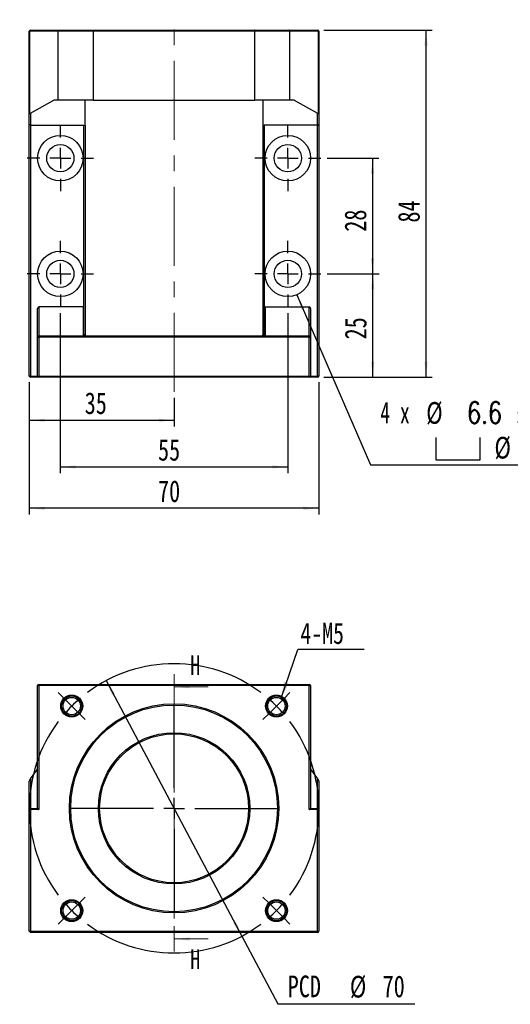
# Model space of a CAD drawing. Header units: millimetres. Extents: x 41 to 276, y 4 to 196.
# Tile 1 of 3: x 41 to 120, y 15 to 173. Entities that reach past the tile are written whole.
import ezdxf

# ---------------------------------------------------------------- set-up
doc = ezdxf.new("R2010")
doc.units = ezdxf.units.MM
doc.linetypes.add('CENTER', pattern=[10.16, 6.35, -1.27, 1.27, -1.27])
doc.linetypes.add('CENTERX2', pattern=[20.32, 12.7, -2.54, 2.54, -2.54])
doc.layers.add('FORMAT', color=7, linetype='Continuous')
doc.styles.add('SLDTEXTSTYLE0', font='TXT', dxfattribs={"width": 0.75})
doc.styles.add('SLDTEXTSTYLE1', font='TXT', dxfattribs={"width": 0.75, "bigfont": 'bigfont'})
doc.styles.add('SLDTEXTSTYLE4', font='TXT', dxfattribs={"width": 0.666667})
doc.dimstyles.new('SLDDIMSTYLE0', dxfattribs={"dimtxt": 3.5, "dimasz": 2.5, "dimexe": 0, "dimexo": 0.0625, "dimgap": 0.875, "dimtad": 0, "dimtih": 1, "dimtoh": 1, "dimdec": 1, "dimlfac": 1.5, "dimrnd": 1e-09, "dimzin": 12, "dimdsep": 46, "dimtxsty": 'SLDTEXTSTYLE0', "dimsah": 1, "dimcen": 0, "dimadec": 0, "dimazin": 3, "dimtfac": 1, "dimtdec": 1, "dimtmove": 0, "dimatfit": 3, "dimfxl": 0, "dimfrac": 2, "dimtolj": 1, "dimtzin": 12, "dimarcsym": 0})
doc.dimstyles.new('SLDDIMSTYLE1', dxfattribs={"dimtxt": 0.18, "dimasz": 2.5, "dimexe": 0, "dimexo": 0.0625, "dimgap": 0, "dimtad": 0, "dimtih": 1, "dimtoh": 1, "dimdec": 0, "dimrnd": 1e-09, "dimzin": 0, "dimdsep": 46, "dimtxsty": 'Standard', "dimsah": 1, "dimcen": 0.09, "dimadec": 0, "dimazin": 0, "dimtfac": 2.5, "dimtdec": 0, "dimtofl": 0, "dimtmove": 0, "dimatfit": 3, "dimfxl": 0, "dimfrac": 2, "dimtolj": 1, "dimtzin": 0, "dimarcsym": 0})
doc.dimstyles.new('SLDDIMSTYLE5', dxfattribs={"dimtxt": 3.5, "dimasz": 2.5, "dimexe": 0, "dimexo": 0.0625, "dimgap": 0.875, "dimtad": 1, "dimlfac": 1.5, "dimrnd": 1e-09, "dimzin": 12, "dimdsep": 46, "dimtxsty": 'SLDTEXTSTYLE0', "dimsah": 1, "dimcen": 0.09, "dimadec": 0, "dimazin": 3, "dimtfac": 1, "dimtofl": 0, "dimtmove": 0, "dimatfit": 3, "dimfxl": 0, "dimfrac": 2, "dimtolj": 1, "dimtzin": 12, "dimarcsym": 0})
doc.dimstyles.new('SLDDIMSTYLE7', dxfattribs={"dimtxt": 3.5, "dimasz": 2.5, "dimexe": 0, "dimexo": 0.0625, "dimgap": 0.875, "dimtad": 0, "dimtih": 1, "dimtoh": 1, "dimdec": 1, "dimlfac": 1.5, "dimrnd": 1e-09, "dimzin": 12, "dimdsep": 46, "dimtxsty": 'SLDTEXTSTYLE0', "dimsah": 1, "dimcen": 0, "dimadec": 0, "dimazin": 3, "dimtfac": 1, "dimtofl": 0, "dimtmove": 0, "dimatfit": 3, "dimfxl": 0, "dimfrac": 2, "dimtolj": 1, "dimtzin": 12, "dimarcsym": 0})

# ---------------------------------------------------------------- blocks, each defined once
blk = doc.blocks.new('_D')
at = {"layer": 'FORMAT', "color": 7}
for p, q in [((55, 66.86), (76.87, 25.64)), ((76.87, 25.64), (82.66, 14.73)), ((82.66, 14.73), (104.72, 14.73))]:
    blk.add_line(p, q, dxfattribs=at)
for points in [[(55, 66.86), (55.95, 64.54), (56.4, 64.77)], [(76.87, 25.64), (75.92, 27.96), (75.48, 27.73)]]:
    blk.add_solid(points, dxfattribs=at)
at = {"layer": 'FORMAT', "color": 7, "char_height": 3.5, "attachment_point": 1, "style": 'SLDTEXTSTYLE0'}
for s, insert in [('PCD', (84.25, 19.29)), ('%%c', (94.27, 19.24)), ('70', (99.55, 19.29))]:
    blk.add_mtext(s, dxfattribs=dict(at, insert=insert))
blk = doc.blocks.new('SW_NOTE_0')
at = {"layer": 'FORMAT', "color": 0}
blk.add_line((10.7, 0), (0, 0), dxfattribs=at)
at = {"layer": 'FORMAT', "color": 0, "insert": (0.42, 4.35), "char_height": 3.44, "attachment_point": 1, "style": 'SLDTEXTSTYLE0'}
blk.add_mtext('4-M5', dxfattribs=at)
blk = doc.blocks.new('SW_CENTERMARKSYMBOL_0')
at = {"layer": 'FORMAT', "color": 0}
for p, q in [((-34.18, 34.18), (-35.17, 35.17)), ((1.18, 34.18), (2.17, 35.17)), ((-33, 33), (-34.18, 34.18)), ((0, 33), (1.18, 34.18)), ((-33, 33), (-31.82, 31.82)), ((-31.82, 31.82), (-30.83, 30.83)), ((-16.5, 19.83), (-16.5, 33.17)), ((-1.18, 31.82), (-2.17, 30.83)), ((0, 33), (-1.18, 31.82)), ((-16.5, 16.5), (-16.5, 18.17)), ((-19.83, 16.5), (-33.17, 16.5)), ((-16.5, 16.5), (-18.17, 16.5)), ((-16.5, 16.5), (-16.5, 14.83)), ((-16.5, 16.5), (-14.83, 16.5)), ((-13.17, 16.5), (0.17, 16.5)), ((-16.5, 13.17), (-16.5, -0.17)), ((-31.82, 1.18), (-30.83, 2.17)), ((-1.18, 1.18), (-2.17, 2.17)), ((-33, 0), (-34.18, -1.18)), ((-33, 0), (-31.82, 1.18)), ((0, 0), (-1.18, 1.18)), ((0, 0), (1.18, -1.18)), ((-34.18, -1.18), (-35.17, -2.17)), ((1.18, -1.18), (2.17, -2.17))]:
    blk.add_line(p, q, dxfattribs=at)
for start, end in [(53.1851, 126.8149), (130.9074, 135), (45, 49.0926), (135, 139.0926), (40.9074, 45), (143.1851, 216.8149), (323.1851, 36.8149), (220.9074, 225), (225, 229.0926), (310.9074, 315), (315, 319.0926), (233.1851, 306.8149)]:
    blk.add_arc((-16.5, 16.5), 23.33, start, end, dxfattribs=at)
blk = doc.blocks.new('SW_SYMBOL_HOLE_SPOT')
at = {"layer": 'FORMAT', "color": 0}
for p, q in [((0, 875), (0, 75)), ((1600, 75), (1600, 875)), ((0, 75), (1600, 75))]:
    blk.add_line(p, q, dxfattribs=at)
blk = doc.blocks.new('_D_6')
at = {"layer": 'FORMAT'}
for p, q in [((85.73, 129.08), (97.58, 101.65)), ((97.58, 101.65), (139.58, 101.65))]:
    blk.add_line(p, q, dxfattribs=at)
blk.add_solid([(85.73, 129.08), (86.49, 126.69), (86.95, 126.88)], dxfattribs=at)
at = {"layer": 'FORMAT', "xscale": 0.004470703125, "yscale": 0.004470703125, "zscale": 0.004470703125}
blk.add_blockref('SW_SYMBOL_HOLE_SPOT', (108.13, 102.14), dxfattribs=at)
at = {"layer": 'FORMAT', "char_height": 3.5, "attachment_point": 1}
for s, insert, style in [('4 x', (99.17, 111.83), 'SLDTEXTSTYLE4'), ('%%c', (106.58, 111.78), 'SLDTEXTSTYLE0'), ('6.6 \\M+18AAE\\M+19153\\M+18AD1\\M+190FA', (113.18, 111.83), 'SLDTEXTSTYLE1'), ('%%c', (117.58, 106.17), 'SLDTEXTSTYLE0'), ('11', (124.17, 106.22), 'SLDTEXTSTYLE0')]:
    blk.add_mtext(s, dxfattribs=dict(at, insert=insert, style=style))
blk = doc.blocks.new('_D_7')
at = {"layer": 'FORMAT', "color": 7}
for p, q in [((47.6, 126.11), (47.6, 100.32)), ((84.27, 126.11), (84.27, 100.32)), ((47.6, 101.32), (84.27, 101.32))]:
    blk.add_line(p, q, dxfattribs=at)
for points in [[(47.6, 101.32), (50.1, 101.07), (50.1, 101.57)], [(84.27, 101.32), (81.77, 101.57), (81.77, 101.07)]]:
    blk.add_solid(points, dxfattribs=at)
at = {"layer": 'FORMAT', "color": 7, "insert": (63.35, 105.83), "char_height": 3.5, "attachment_point": 1, "style": 'SLDTEXTSTYLE0'}
blk.add_mtext('55', dxfattribs=at)
blk = doc.blocks.new('_D_8')
at = {"layer": 'FORMAT', "color": 7}
for p, q in [((90.6, 151.11), (98.92, 151.11)), ((97.92, 151.11), (97.92, 132.45)), ((90.6, 132.45), (98.92, 132.45))]:
    blk.add_line(p, q, dxfattribs=at)
for points in [[(97.92, 151.11), (97.67, 148.61), (98.17, 148.61)], [(97.92, 132.45), (98.17, 134.95), (97.67, 134.95)]]:
    blk.add_solid(points, dxfattribs=at)
at = {"layer": 'FORMAT', "color": 7, "insert": (93.41, 139.25), "char_height": 3.5, "attachment_point": 1, "rotation": 90, "style": 'SLDTEXTSTYLE0'}
blk.add_mtext('28', dxfattribs=at)
blk = doc.blocks.new('_D_9')
at = {"layer": 'FORMAT', "color": 7}
for p, q in [((42.6, 114.98), (42.6, 107.84)), ((65.94, 112.45), (65.94, 107.84)), ((42.6, 108.84), (65.94, 108.84))]:
    blk.add_line(p, q, dxfattribs=at)
for points in [[(42.6, 108.84), (45.1, 108.59), (45.1, 109.09)], [(65.94, 108.84), (63.44, 109.09), (63.44, 108.59)]]:
    blk.add_solid(points, dxfattribs=at)
at = {"layer": 'FORMAT', "color": 7, "insert": (51.53, 113.35), "char_height": 3.5, "attachment_point": 1, "style": 'SLDTEXTSTYLE0'}
blk.add_mtext('35', dxfattribs=at)
blk = doc.blocks.new('_D_10')
at = {"layer": 'FORMAT', "color": 7}
for p, q in [((42.6, 114.98), (42.6, 93.65)), ((89.27, 114.98), (89.27, 93.65)), ((89.27, 94.65), (42.6, 94.65))]:
    blk.add_line(p, q, dxfattribs=at)
for points in [[(42.6, 94.65), (45.1, 94.4), (45.1, 94.9)], [(89.27, 94.65), (86.77, 94.9), (86.77, 94.4)]]:
    blk.add_solid(points, dxfattribs=at)
at = {"layer": 'FORMAT', "color": 7, "insert": (63.35, 99.16), "char_height": 3.5, "attachment_point": 1, "style": 'SLDTEXTSTYLE0'}
blk.add_mtext('70', dxfattribs=at)
blk = doc.blocks.new('_D_11')
at = {"layer": 'FORMAT', "color": 7}
for p, q in [((90.6, 132.45), (98.97, 132.45)), ((97.97, 115.78), (97.97, 132.45)), ((90.07, 115.78), (98.97, 115.78))]:
    blk.add_line(p, q, dxfattribs=at)
for points in [[(97.97, 132.45), (97.72, 129.95), (98.22, 129.95)], [(97.97, 115.78), (98.22, 118.28), (97.72, 118.28)]]:
    blk.add_solid(points, dxfattribs=at)
at = {"layer": 'FORMAT', "color": 7, "insert": (93.45, 121.88), "char_height": 3.5, "attachment_point": 1, "rotation": 90, "style": 'SLDTEXTSTYLE0'}
blk.add_mtext('25', dxfattribs=at)
blk = doc.blocks.new('_D_12')
at = {"layer": 'FORMAT', "color": 7}
for p, q in [((90.07, 171.78), (107.55, 171.78)), ((106.55, 115.78), (106.55, 171.78)), ((90.07, 115.78), (107.55, 115.78))]:
    blk.add_line(p, q, dxfattribs=at)
for points in [[(106.55, 171.78), (106.3, 169.28), (106.8, 169.28)], [(106.55, 115.78), (106.8, 118.28), (106.3, 118.28)]]:
    blk.add_solid(points, dxfattribs=at)
at = {"layer": 'FORMAT', "color": 7, "insert": (102.03, 140.73), "char_height": 3.5, "attachment_point": 1, "rotation": 90, "style": 'SLDTEXTSTYLE0'}
blk.add_mtext('84', dxfattribs=at)
blk = doc.blocks.new('SW_CENTERMARKSYMBOL_1')
at = {"layer": 'FORMAT', "color": 0}
for p, q in [((0, 3.33), (0, 5.33)), ((0, 0), (0, 1.67)), ((-3.33, 0), (-5.33, 0)), ((0, 0), (-1.67, 0)), ((0, 0), (0, -1.67)), ((0, 0), (1.67, 0)), ((3.33, 0), (5.33, 0)), ((0, -3.33), (0, -5.33))]:
    blk.add_line(p, q, dxfattribs=at)
blk = doc.blocks.new('SW_CENTERMARKSYMBOL_2')
at = {"layer": 'FORMAT', "color": 0}
for p, q in [((0, 3.33), (0, 5.33)), ((0, 0), (0, 1.67)), ((-3.33, 0), (-5.33, 0)), ((0, 0), (-1.67, 0)), ((0, 0), (0, -1.67)), ((0, 0), (1.67, 0)), ((3.33, 0), (5.33, 0)), ((0, -3.33), (0, -5.33))]:
    blk.add_line(p, q, dxfattribs=at)
blk = doc.blocks.new('SW_CENTERMARKSYMBOL_3')
at = {"layer": 'FORMAT', "color": 0}
for p, q in [((0, 3.33), (0, 5.33)), ((0, 0), (0, 1.67)), ((-3.33, 0), (-5.33, 0)), ((0, 0), (-1.67, 0)), ((0, 0), (0, -1.67)), ((0, 0), (1.67, 0)), ((3.33, 0), (5.33, 0)), ((0, -3.33), (0, -5.33))]:
    blk.add_line(p, q, dxfattribs=at)
blk = doc.blocks.new('SW_CENTERMARKSYMBOL_4')
at = {"layer": 'FORMAT', "color": 0}
for p, q in [((0, 3.33), (0, 5.33)), ((0, 0), (0, 1.67)), ((-3.33, 0), (-5.33, 0)), ((0, 0), (-1.67, 0)), ((0, 0), (0, -1.67)), ((0, 0), (1.67, 0)), ((3.33, 0), (5.33, 0)), ((0, -3.33), (0, -5.33))]:
    blk.add_line(p, q, dxfattribs=at)

msp = doc.modelspace()

# ---------------------------------------------------------------- linework, layer by layer
at = {"color": 7, "linetype": 'Continuous', "lineweight": 25}
for p, q in [((42.6418, 171.5789), (42.6046, 171.5789)), ((42.6046, 158.4206), (42.6046, 171.5789)), ((47.2713, 171.5789), (42.6418, 171.5789)), ((42.6418, 171.5789), (42.6418, 158.342)), ((42.8046, 171.7789), (47.4392, 171.7789)), ((52.9379, 171.5789), (47.2713, 171.5789)), ((47.2713, 160.4455), (47.2713, 171.5789)), ((47.4392, 171.7789), (53.0048, 171.7789)), ((78.9379, 171.5789), (52.9379, 171.5789)), ((52.9379, 160.4455), (52.9379, 171.5789)), ((53.0048, 171.7789), (78.8711, 171.7789)), ((78.8711, 171.7789), (84.4367, 171.7789)), ((84.6046, 171.5789), (78.9379, 171.5789)), ((78.9379, 160.4455), (78.9379, 171.5789)), ((84.4367, 171.7789), (89.0713, 171.7789)), ((84.6046, 160.4455), (84.6046, 171.5789)), ((89.2341, 171.5789), (84.6046, 171.5789)), ((89.2341, 158.342), (89.2341, 171.5789)), ((89.2713, 171.5789), (89.2341, 171.5789)), ((89.2713, 171.5789), (89.2713, 158.4206)), ((42.8046, 158.3429), (46.5574, 160.4455)), ((47.2713, 160.4455), (46.5574, 160.4455)), ((52.9379, 160.4455), (47.2713, 160.4455)), ((51.6046, 156.3655), (51.6046, 160.4455)), ((52.9379, 160.4455), (78.9379, 160.4455)), ((84.6046, 160.4455), (78.9379, 160.4455)), ((80.2713, 156.3655), (80.2713, 160.4455)), ((85.3185, 160.4455), (84.6046, 160.4455)), ((85.3185, 160.4455), (89.0713, 158.3429)), ((42.6046, 156.5809), (42.6046, 158.4206)), ((42.8046, 158.3429), (42.8046, 156.4455)), ((89.0713, 156.4455), (89.0713, 158.3429)), ((89.2713, 158.4206), (89.2713, 156.5809)), ((42.6046, 115.9789), (42.6046, 156.5809)), ((42.8046, 156.4455), (51.4046, 156.4455)), ((42.8046, 156.4455), (42.8046, 115.9789)), ((51.4046, 156.4455), (51.6046, 156.3655)), ((51.4046, 122.6455), (51.4046, 156.4455)), ((51.6046, 156.3655), (51.6046, 122.6455)), ((80.2713, 156.3655), (80.4713, 156.4455)), ((80.2713, 122.6455), (80.2713, 156.3655)), ((89.0713, 156.4455), (80.4713, 156.4455)), ((80.4713, 156.4455), (80.4713, 122.6455)), ((89.0713, 115.9789), (89.0713, 156.4455)), ((89.2713, 156.5809), (89.2713, 115.9789)), ((44.138, 127.1122), (44.138, 122.4643)), ((51.2713, 127.1122), (44.138, 127.1122)), ((51.2713, 127.1122), (51.2713, 122.6455)), ((80.6046, 127.1122), (80.6046, 122.6455)), ((80.6046, 127.1122), (87.7379, 127.1122)), ((87.7379, 122.4643), (87.7379, 127.1122)), ((43.9379, 122.2831), (43.9379, 126.8915)), ((87.9379, 126.8915), (87.9379, 122.2831)), ((43.9379, 122.2831), (43.9379, 122.2455)), ((44.138, 122.4455), (44.138, 122.4643)), ((44.138, 122.4643), (51.3867, 122.4643)), ((44.138, 122.4455), (87.7379, 122.4455)), ((44.138, 122.4455), (44.138, 122.2455)), ((51.2713, 122.6455), (51.4046, 122.6455)), ((51.6046, 122.6455), (51.4046, 122.6455)), ((80.4713, 122.6455), (80.2713, 122.6455)), ((80.4713, 122.6455), (80.6046, 122.6455)), ((80.4892, 122.4643), (87.7379, 122.4643)), ((87.7379, 122.4643), (87.7379, 122.4455)), ((87.7379, 122.4455), (87.7379, 122.2455)), ((87.9379, 122.2455), (87.9379, 122.2831)), ((43.9379, 122.2455), (44.138, 122.2455)), ((43.9379, 115.9789), (43.9379, 122.2455)), ((44.138, 122.2455), (44.138, 115.9789)), ((87.7379, 122.2455), (44.138, 122.2455)), ((87.7379, 115.9789), (87.7379, 122.2455)), ((87.7379, 122.2455), (87.9379, 122.2455)), ((87.9379, 122.2455), (87.9379, 115.9789)), ((42.8046, 115.9789), (42.6046, 115.9789)), ((42.8046, 115.9789), (43.9379, 115.9789)), ((42.8046, 115.9789), (42.8046, 115.7789)), ((43.9379, 115.9789), (44.138, 115.9789)), ((44.138, 115.9789), (87.7379, 115.9789)), ((44.138, 115.9789), (44.138, 115.7789)), ((87.7379, 115.9789), (87.9379, 115.9789)), ((87.7379, 115.9789), (87.7379, 115.7789)), ((87.9379, 115.9789), (89.0713, 115.9789)), ((89.2713, 115.9789), (89.0713, 115.9789)), ((89.0713, 115.7789), (89.0713, 115.9789)), ((44.138, 115.7789), (42.8046, 115.7789)), ((87.7379, 115.7789), (44.138, 115.7789)), ((89.0713, 115.7789), (87.7379, 115.7789)), ((43.9379, 46.2499), (43.9379, 66.0499)), ((43.9379, 66.0499), (44.138, 66.0499)), ((44.138, 66.2499), (87.7379, 66.2499)), ((44.138, 66.2499), (44.138, 66.0499)), ((44.138, 66.0499), (44.138, 46.0499)), ((87.7379, 66.0499), (44.138, 66.0499)), ((87.7379, 66.2499), (87.7379, 66.0499)), ((87.7379, 46.0499), (87.7379, 66.0499)), ((87.7379, 66.0499), (87.9379, 66.0499)), ((87.9379, 66.0499), (87.9379, 46.2499)), ((42.8046, 50.9934), (43.9379, 52.5809)), ((87.9379, 52.5809), (89.0713, 50.9934)), ((42.8046, 50.9934), (42.8046, 46.2499)), ((89.0713, 46.2499), (89.0713, 50.9934)), ((42.6046, 46.0499), (42.6046, 50.6492)), ((89.2713, 50.6492), (89.2713, 46.0499)), ((42.8046, 46.2499), (43.9379, 46.2499)), ((42.8046, 46.2499), (42.8046, 46.0499)), ((87.9379, 46.2499), (89.0713, 46.2499)), ((89.0713, 46.0499), (89.0713, 46.2499)), ((42.6046, 46.0499), (42.8046, 46.0499)), ((42.6046, 26.4499), (42.6046, 46.0499)), ((42.8046, 46.0499), (42.8046, 26.4499)), ((44.138, 46.0499), (42.8046, 46.0499)), ((89.0713, 46.0499), (87.7379, 46.0499)), ((89.0713, 46.0499), (89.2713, 46.0499)), ((89.0713, 26.4499), (89.0713, 46.0499)), ((89.2713, 46.0499), (89.2713, 26.4499)), ((42.6046, 26.4499), (42.8046, 26.4499)), ((42.8046, 26.4499), (89.0713, 26.4499)), ((42.8046, 26.4499), (42.8046, 26.2499)), ((89.0713, 26.2499), (42.8046, 26.2499)), ((89.0713, 26.4499), (89.2713, 26.4499)), ((89.0713, 26.4499), (89.0713, 26.2499))]:
    msp.add_line(p, q, dxfattribs=at)
at = {"color": 7, "linetype": 'CENTER', "lineweight": 18}
msp.add_line((65.9379, 67.8678), (65.9379, 23.1774), dxfattribs=at)
at = {"color": 7, "linetype": 'Continuous', "lineweight": 18}
for p, q in [((71.4379, 65.8678), (65.9379, 65.8678)), ((71.4379, 25.1774), (65.9379, 25.1774))]:
    msp.add_line(p, q, dxfattribs=at)
at = {"color": 7, "linetype": 'Continuous', "lineweight": 25, "flags": 128}
for points in [[(42.6418, 50.7654), (42.6667, 50.8003), (42.6966, 50.8421), (42.7304, 50.8894), (42.7668, 50.9405), (42.8046, 50.9934)], [(89.0713, 50.9934), (89.1091, 50.9405), (89.1455, 50.8894), (89.1793, 50.8421), (89.2092, 50.8003), (89.2341, 50.7654)], [(43.9379, 46.2499), (43.941, 46.2469), (43.95, 46.2379), (43.9647, 46.2231), (43.9847, 46.2031), (44.0094, 46.1785), (44.0379, 46.1499), (44.0695, 46.1183), (44.1032, 46.0847), (44.138, 46.0499)], [(87.7379, 46.0499), (87.7727, 46.0847), (87.8064, 46.1183), (87.838, 46.1499), (87.8665, 46.1785), (87.8912, 46.2031), (87.9112, 46.2231), (87.9259, 46.2379), (87.9349, 46.2469), (87.9379, 46.2499)]]:
    msp.add_lwpolyline(points, dxfattribs=at)
at = {"color": 7, "linetype": 'Continuous', "lineweight": 25}
for centre, radius in [((47.6046, 151.1122), 3.6667), ((84.2713, 151.1122), 3.6667), ((47.6046, 151.1122), 2.2), ((84.2713, 151.1122), 2.2), ((47.6046, 132.4455), 3.6667), ((84.2713, 132.4455), 3.6667), ((47.6046, 132.4455), 2.2), ((84.2713, 132.4455), 2.2), ((49.4388, 62.7491), 1.7662), ((49.4388, 62.7491), 1.6248), ((49.4388, 62.7491), 1.4), ((82.4371, 62.7491), 1.7662), ((82.4371, 62.7491), 1.6248), ((82.4371, 62.7491), 1.4), ((65.9379, 46.2499), 16.8667), ((65.9379, 46.2499), 16.6667), ((65.9379, 46.2499), 12.2), ((65.9379, 46.2499), 12), ((49.4388, 29.7508), 1.7662), ((49.4388, 29.7508), 1.6248), ((49.4388, 29.7508), 1.4), ((82.4371, 29.7508), 1.7662), ((82.4371, 29.7508), 1.6248), ((82.4371, 29.7508), 1.4)]:
    msp.add_circle(centre, radius, dxfattribs=at)
for centre, radius, start, end in [((42.8046, 171.5789), 0.2, 90, 180), ((42.8254, 171.5957), 0.1843, 96.464216, 185.254062), ((89.0505, 171.5957), 0.1843, 354.745938, 83.535784), ((89.0713, 171.5789), 0.2, 0, 90), ((44.129, 122.2732), 0.1913, 87.320889, 177.04353), ((44.1379, 122.2455), 0.2, 90, 180), ((51.4713, 122.6455), 0.2, 180, 244.983107), ((51.4713, 122.6455), 0.2, 244.983107, 270), ((80.4046, 122.6455), 0.2, 270, 295.016893), ((80.4046, 122.6455), 0.2, 295.016893, 0), ((87.7469, 122.2732), 0.1913, 2.95647, 92.679111), ((87.7379, 122.2455), 0.2, 0, 90), ((42.8046, 115.9789), 0.2, 180, 270), ((44.1379, 115.9789), 0.2, 180, 270), ((87.7379, 115.9789), 0.2, 270, 0), ((89.0713, 115.9789), 0.2, 270, 0), ((44.1379, 66.0499), 0.2, 90, 180), ((87.7379, 66.0499), 0.2, 0, 90), ((42.8046, 50.6492), 0.2, 144.476144, 180), ((89.0713, 50.6492), 0.2, 0, 35.523856), ((42.8046, 46.0499), 0.2, 90, 180), ((89.0713, 46.0499), 0.2, 0, 90), ((42.8046, 26.4499), 0.2, 180, 270), ((89.0713, 26.4499), 0.2, 270, 0)]:
    msp.add_arc(centre, radius, start, end, dxfattribs=at)
at = {"color": 7, "linetype": 'Continuous', "lineweight": 18}
for centre in [(49.4388, 62.7491), (82.4371, 62.7491), (49.4388, 29.7508), (82.4371, 29.7508)]:
    msp.add_arc(centre, 1.6667, 255, 195, dxfattribs=at)
at = {"color": 7, "linetype": 'Continuous', "lineweight": 25}
for centre, major_axis, ratio, start_param, end_param in [((42.8046, 158.4206), (0.2, 0), 0.67703296, 3.14159265, 3.76160091), ((42.8046, 158.5583), (0.1501, 0.2265), 0.58366471, 3.03962747, 3.99041554), ((89.0713, 158.5583), (-0.1501, 0.2265), 0.58366471, 2.29276977, 3.24355784), ((89.0713, 158.4206), (0.2, 0), 0.67703296, 5.66317705, 6.28318531), ((42.8046, 156.5809), (0.2, 0), 0.67703296, 3.14159265, 4.71238898), ((89.0713, 156.5809), (0.2, 0), 0.67703296, 4.71238898, 6.28318531), ((44.1379, 126.8915), (0, -0.2207), 0.90618314, 3.14159265, 4.71238898), ((87.7379, 126.8915), (0, 0.2207), 0.90618314, 4.71238898, 6.28318531)]:
    msp.add_ellipse(centre, major_axis=major_axis, ratio=ratio, start_param=start_param, end_param=end_param, dxfattribs=at)
for points, knots in [([(47.2713, 171.5789), (47.2713, 171.6317), (47.2895, 171.6834), (47.3514, 171.7572), (47.3955, 171.7789), (47.4392, 171.7789)], [0, 0, 0, 0, 0.5, 0.5, 1, 1, 1, 1]), ([(52.9379, 171.5789), (52.9379, 171.6332), (52.9457, 171.6858), (52.9706, 171.7585), (52.9878, 171.7789), (53.0048, 171.7789)], [0, 0, 0, 0, 0.5, 0.5, 1, 1, 1, 1]), ([(78.9379, 171.5789), (78.9379, 171.6332), (78.9302, 171.6858), (78.9053, 171.7585), (78.8881, 171.7789), (78.8711, 171.7789)], [0, 0, 0, 0, 0.5, 0.5, 1, 1, 1, 1]), ([(84.6046, 171.5789), (84.6046, 171.6317), (84.5864, 171.6834), (84.5245, 171.7572), (84.4804, 171.7789), (84.4367, 171.7789)], [0, 0, 0, 0, 0.5, 0.5, 1, 1, 1, 1]), ([(51.7268, 122.4533), (51.7017, 122.455), (51.6314, 122.4597), (51.5446, 122.4894), (51.4735, 122.5311), (51.4354, 122.5653), (51.4143, 122.5983), (51.4058, 122.6255), (51.405, 122.639), (51.4046, 122.6455)], [0, 0, 0, 0, 0.19266822, 0.537853, 0.68223716, 0.80507106, 0.90841534, 0.95511669, 1, 1, 1, 1]), ([(51.6046, 122.6455), (51.6048, 122.639), (51.6052, 122.6255), (51.6095, 122.5984), (51.62, 122.5653), (51.6391, 122.5311), (51.6746, 122.4894), (51.718, 122.4597), (51.7531, 122.455), (51.7657, 122.4533)], [0, 0, 0, 0, 0.04486722, 0.09158352, 0.1949285, 0.31776144, 0.46214577, 0.80733081, 1, 1, 1, 1]), ([(80.1102, 122.4533), (80.1228, 122.455), (80.1579, 122.4597), (80.2013, 122.4894), (80.2368, 122.5311), (80.2559, 122.5653), (80.2664, 122.5983), (80.2707, 122.6255), (80.2711, 122.639), (80.2713, 122.6455)], [0, 0, 0, 0, 0.19266905, 0.53785384, 0.68223806, 0.80507091, 0.90841582, 0.95511663, 1, 1, 1, 1]), ([(80.4713, 122.6455), (80.4709, 122.639), (80.4701, 122.6255), (80.4616, 122.5984), (80.4405, 122.5653), (80.4024, 122.5311), (80.3313, 122.4894), (80.2445, 122.4597), (80.1742, 122.455), (80.1491, 122.4533)], [0, 0, 0, 0, 0.04486708, 0.09158413, 0.19492848, 0.31776244, 0.46214668, 0.80733167, 1, 1, 1, 1])]:
    msp.add_open_spline(points, degree=3, knots=knots, dxfattribs=at)
at = {"color": 7, "linetype": 'Continuous', "lineweight": 18}
for points in [[(65.9379, 65.8678), (68.4379, 65.6178), (68.4379, 66.1178)], [(65.9379, 25.1774), (68.4379, 24.9274), (68.4379, 25.4274)]]:
    msp.add_solid(points, dxfattribs=at)
at = {"layer": 'FORMAT', "color": 7, "linetype": 'CENTERX2', "lineweight": 18}
msp.add_line((65.9379, 113.4455), (65.9379, 173.4455), dxfattribs=at)

# ---------------------------------------------------------------- block references
at = {"layer": 'FORMAT', "color": 7}
for name, p in [('SW_CENTERMARKSYMBOL_4', (47.6046, 151.1122)), ('SW_CENTERMARKSYMBOL_1', (84.2713, 151.1122)), ('SW_CENTERMARKSYMBOL_3', (47.6046, 132.4455)), ('SW_CENTERMARKSYMBOL_2', (84.2713, 132.4455)), ('SW_NOTE_0', (85.8804, 71.8556)), ('SW_CENTERMARKSYMBOL_0', (82.4371, 29.7508))]:
    msp.add_blockref(name, p, dxfattribs=at)

# ---------------------------------------------------------------- texts
at = {"color": 7, "linetype": 'Continuous', "char_height": 3.175, "attachment_point": 1, "style": 'SLDTEXTSTYLE0'}
for insert in [(68.5469, 70.9113), (68.5469, 23.4979)]:
    msp.add_mtext('H', dxfattribs=dict(at, insert=insert))

# ---------------------------------------------------------------- dimensions: what is measured, and where the dimension line sits
at = {"layer": 'FORMAT', "color": 7}
for base, p1, p2, picture, middle in [((106.5452, 171.7789), (89.0713, 115.7789), (89.0713, 171.7789), '_D_12', (106.5452, 143.3144)), ((97.9177, 132.4455), (89.6046, 151.1122), (89.6046, 132.4455), '_D_8', (97.9177, 141.8385)), ((97.966, 132.4455), (89.0713, 115.7789), (89.6046, 132.4455), '_D_11', (97.966, 124.4696))]:
    dim = msp.add_linear_dim(base=base, p1=p1, p2=p2, angle=90, dimstyle='SLDDIMSTYLE5', dxfattribs=at)
    dim.commit()
    dim.dimension.update_dxf_attribs({"geometry": picture, "text_midpoint": middle, "dimtype": 160})
at = {"layer": 'FORMAT'}
dim = msp.add_diameter_dim_2p(p1=(82.8162, 135.8111), p2=(85.7264, 129.08), text='4 x <> 完全貫穿\\P{\\fGDT;v}%%c 11 \\P', dimstyle='SLDDIMSTYLE7', dxfattribs=at)
dim.commit()
dim.dimension.update_dxf_attribs({"geometry": '_D_6', "text_midpoint": (119.376, 107.2645), "dimtype": 163})
at = {"layer": 'FORMAT', "color": 7}
for base, p1, p2, picture, middle in [((84.2713, 101.3214), (47.6046, 127.1122), (84.2713, 127.1122), '_D_7', (65.9379, 101.3214)), ((65.9379, 108.8368), (42.6046, 115.9789), (65.9379, 113.4455), '_D_9', (54.1144, 108.8368)), ((42.6046, 94.6453), (89.2713, 115.9789), (42.6046, 115.9789), '_D_10', (65.9379, 94.6453))]:
    dim = msp.add_linear_dim(base=base, p1=p1, p2=p2, dimstyle='SLDDIMSTYLE5', dxfattribs=at)
    dim.commit()
    dim.dimension.update_dxf_attribs({"geometry": picture, "text_midpoint": middle, "dimtype": 160})
dim = msp.add_diameter_dim_2p(p1=(76.8717, 25.6369), p2=(55.0042, 66.863), text='PCD<>', dimstyle='SLDDIMSTYLE0', dxfattribs=at)
dim.commit()
dim.dimension.update_dxf_attribs({"geometry": '_D', "text_midpoint": (94.4839, 17.5307), "dimtype": 163})

# ---------------------------------------------------------------- leaders
msp.add_leader([(83.228, 64.1921), (85.8804, 71.8556)], dimstyle='SLDDIMSTYLE1', dxfattribs=at)

doc.saveas('drawing.dxf')
